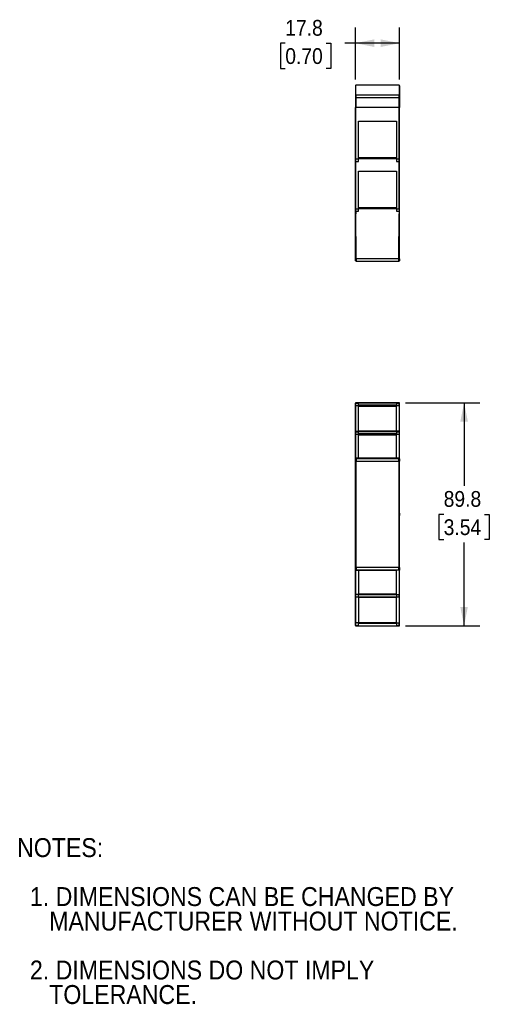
# Model space of a CAD drawing. Header units: millimetres. Extents: x 11 to 559, y 0 to 422.
# Tile 1 of 2: x 11 to 200, y 14 to 411. Entities that reach past the tile are written whole.
import ezdxf

# ---------------------------------------------------------------- set-up
doc = ezdxf.new("R2010")
doc.units = ezdxf.units.MM
doc.header["$LTSCALE"] = 2
doc.linetypes.add('SLD-Solid', pattern=[0])
doc.layers.add('DIMENSIONS', color=140, linetype='SLD-Solid', lineweight=25)
doc.layers.add('TEXT', color=140, linetype='SLD-Solid', lineweight=25)
doc.styles.add('SLDTEXTSTYLE0', font='GOTHIC.TTF', dxfattribs={"width": 0.913})
doc.dimstyles.new('SLDDIMSTYLE0', dxfattribs={"dimtxt": 6.35, "dimasz": 7.62, "dimexe": 0, "dimexo": 0.0625, "dimgap": 1.5875, "dimtad": 0, "dimtih": 1, "dimtoh": 1, "dimdec": 1, "dimrnd": 1e-09, "dimzin": 12, "dimdsep": 46, "dimtxsty": 'SLDTEXTSTYLE0', "dimsah": 1, "dimcen": 0.09, "dimadec": 0, "dimazin": 3, "dimtfac": 1, "dimtdec": 1, "dimtofl": 0, "dimtmove": 0, "dimatfit": 3, "dimfxl": 0, "dimfrac": 2, "dimtolj": 1, "dimtzin": 12, "dimarcsym": 0})

# ---------------------------------------------------------------- blocks, each defined once
blk = doc.blocks.new('SW_NOTE_0_2')
at = {"layer": 'TEXT', "color": 0, "char_height": 7.62, "attachment_point": 1, "style": 'SLDTEXTSTYLE0'}
for s, insert in [('NOTES:', (0, 9.73)), ('  1. DIMENSIONS CAN BE CHANGED BY     ', (0, -9.97)), ('     MANUFACTURER WITHOUT NOTICE.', (0, -19.83)), ('  2. DIMENSIONS DO NOT IMPLY ', (0, -39.53)), ('     TOLERANCE.', (0, -49.39))]:
    blk.add_mtext(s, dxfattribs=dict(at, insert=insert))
blk = doc.blocks.new('_D')
at = {"layer": 'DIMENSIONS'}
for p, q in [((166.38, 256.44), (196.32, 256.44)), ((189.97, 256.44), (189.97, 222.96)), ((181.76, 211.49), (179.82, 211.49)), ((179.82, 211.49), (179.82, 201.41)), ((198.18, 211.49), (200.11, 211.49)), ((200.11, 211.49), (200.11, 201.41)), ((179.82, 201.41), (181.76, 201.41)), ((189.97, 166.64), (189.97, 200.12)), ((200.11, 201.41), (198.18, 201.41)), ((166.38, 166.64), (196.32, 166.64))]:
    blk.add_line(p, q, dxfattribs=at)
for points in [[(189.97, 256.44), (188.44, 248.82), (191.49, 248.82)], [(189.97, 166.64), (191.49, 174.26), (188.44, 174.26)]]:
    blk.add_solid(points, dxfattribs=at)
at = {"layer": 'DIMENSIONS', "char_height": 6.35, "attachment_point": 1, "style": 'SLDTEXTSTYLE0'}
for s, insert in [('89.8', (181.76, 220.89)), ('3.54', (181.76, 209.52))]:
    blk.add_mtext(s, dxfattribs=dict(at, insert=insert))
blk = doc.blocks.new('_D_4')
at = {"layer": 'DIMENSIONS'}
for p, q in [((146.24, 386.52), (146.24, 407.49)), ((164.04, 386.52), (164.04, 407.49)), ((118.03, 401.09), (116.09, 401.09)), ((116.09, 401.09), (116.09, 391.01)), ((134.45, 401.09), (136.38, 401.09)), ((136.38, 401.09), (136.38, 391.01)), ((146.24, 401.14), (141.95, 401.14)), ((164.04, 401.14), (146.24, 401.14)), ((116.09, 391.01), (118.03, 391.01)), ((136.38, 391.01), (134.45, 391.01))]:
    blk.add_line(p, q, dxfattribs=at)
for points in [[(146.24, 401.14), (153.86, 399.62), (153.86, 402.66)], [(164.04, 401.14), (156.42, 402.66), (156.42, 399.62)]]:
    blk.add_solid(points, dxfattribs=at)
at = {"layer": 'DIMENSIONS', "char_height": 6.35, "attachment_point": 1, "style": 'SLDTEXTSTYLE0'}
for s, insert in [('17.8', (118.03, 410.49)), ('0.70', (118.03, 399.12))]:
    blk.add_mtext(s, dxfattribs=dict(at, insert=insert))

msp = doc.modelspace()

# ---------------------------------------------------------------- linework, layer by layer
for p, q in [((146.24, 383.98), (146.24, 379.97)), ((163.84, 384.18), (146.44, 384.18)), ((146.44, 380.16), (146.44, 384.18)), ((163.84, 384.18), (163.84, 380.16)), ((164.04, 383.98), (164.04, 379.97)), ((146.44, 379.18), (146.24, 379.18)), ((146.24, 379.18), (146.24, 375.23)), ((146.44, 380.16), (146.44, 379.18)), ((163.84, 380.16), (146.44, 380.16)), ((163.84, 379.18), (146.44, 379.18)), ((146.44, 379.18), (146.44, 375.23)), ((163.84, 379.18), (163.84, 380.16)), ((164.04, 379.18), (163.84, 379.18)), ((163.84, 375.23), (163.84, 379.18)), ((164.04, 379.18), (164.04, 375.23)), ((146.24, 375.23), (146.44, 375.23)), ((146.44, 375.23), (146.24, 375.23)), ((146.24, 354.57), (146.24, 375.23)), ((163.84, 375.23), (146.44, 375.23)), ((146.44, 354.57), (146.44, 375.23)), ((163.84, 375.23), (164.04, 375.23)), ((163.84, 354.57), (163.84, 375.23)), ((164.04, 375.23), (163.84, 375.23)), ((164.04, 354.57), (164.04, 375.23)), ((147.44, 369.78), (162.84, 369.78)), ((147.44, 354.57), (147.44, 369.78)), ((162.84, 369.78), (162.84, 354.57)), ((146.24, 334.47), (146.24, 353.78)), ((146.44, 354.57), (147.44, 354.57)), ((146.44, 353.58), (146.44, 354.57)), ((146.44, 353.58), (147.44, 353.58)), ((146.44, 334.47), (146.44, 353.58)), ((162.84, 354.98), (147.44, 354.98)), ((147.44, 354.68), (162.84, 354.68)), ((147.44, 353.58), (147.44, 354.57)), ((162.84, 354.57), (163.84, 354.57)), ((162.84, 354.57), (162.84, 353.58)), ((162.84, 353.58), (163.84, 353.58)), ((163.84, 353.58), (163.84, 354.57)), ((163.84, 334.47), (163.84, 353.58)), ((164.04, 334.47), (164.04, 353.78)), ((147.44, 349.68), (162.84, 349.68)), ((147.44, 334.47), (147.44, 349.68)), ((162.84, 349.68), (162.84, 334.47)), ((146.24, 332.48), (146.24, 333.68)), ((146.44, 334.47), (147.44, 334.47)), ((146.44, 333.48), (146.44, 334.47)), ((146.44, 333.48), (147.44, 333.48)), ((146.44, 333.48), (146.44, 332.48)), ((162.84, 334.88), (147.44, 334.88)), ((147.44, 334.58), (162.84, 334.58)), ((147.44, 333.48), (147.44, 334.47)), ((162.84, 334.47), (163.84, 334.47)), ((162.84, 334.47), (162.84, 333.48)), ((162.84, 333.48), (163.84, 333.48)), ((163.84, 334.47), (163.84, 333.48)), ((163.84, 333.48), (163.84, 332.48)), ((164.04, 332.48), (164.04, 333.68)), ((146.33, 314.37), (146.24, 332.48)), ((146.26, 328.98), (146.24, 328.98)), ((146.24, 328.98), (146.24, 327.98)), ((146.53, 314.37), (146.44, 332.48)), ((163.75, 314.37), (163.84, 332.48)), ((163.95, 314.37), (164.04, 332.48)), ((164.04, 328.98), (164.02, 328.98)), ((164.04, 327.98), (164.04, 328.98)), ((146.24, 327.98), (146.26, 327.98)), ((164.02, 327.98), (164.04, 327.98)), ((163.75, 314.37), (146.53, 314.37)), ((146.54, 313.38), (163.74, 313.38)), ((146.24, 256.06), (146.24, 256.24)), ((146.24, 255.26), (146.44, 255.26)), ((146.24, 244.74), (146.24, 255.26)), ((163.84, 256.44), (146.44, 256.44)), ((146.44, 256.26), (146.44, 256.44)), ((146.44, 255.26), (146.44, 256.26)), ((146.44, 256.26), (147.44, 256.26)), ((146.44, 244.94), (146.44, 255.26)), ((146.44, 255.26), (147.44, 255.26)), ((147.44, 256.39), (162.84, 256.39)), ((147.44, 256.26), (147.44, 256.39)), ((147.44, 255.26), (147.44, 256.26)), ((162.84, 255.47), (147.44, 255.47)), ((162.84, 255.34), (147.44, 255.34)), ((147.44, 244.94), (147.44, 255.26)), ((147.44, 255.04), (162.84, 255.04)), ((162.84, 256.39), (162.84, 256.26)), ((162.84, 256.26), (163.84, 256.26)), ((162.84, 256.26), (162.84, 255.26)), ((162.84, 255.26), (163.84, 255.26)), ((162.84, 244.94), (162.84, 255.26)), ((163.84, 256.26), (163.84, 256.44)), ((163.84, 255.26), (163.84, 256.26)), ((163.84, 255.26), (164.04, 255.26)), ((163.84, 255.26), (163.84, 244.94)), ((164.04, 256.06), (164.04, 256.24)), ((164.04, 244.74), (164.04, 255.26)), ((146.24, 244.57), (146.24, 244.74)), ((146.24, 243.77), (146.44, 243.77)), ((146.24, 233.89), (146.24, 243.77)), ((146.44, 244.77), (146.44, 244.94)), ((146.44, 244.94), (147.44, 244.94)), ((146.44, 243.77), (146.44, 244.77)), ((146.44, 244.77), (147.44, 244.77)), ((146.44, 243.77), (147.44, 243.77)), ((146.44, 234.09), (146.44, 243.77)), ((162.84, 244.95), (147.44, 244.95)), ((147.44, 244.9), (162.84, 244.9)), ((147.44, 244.77), (147.44, 244.9)), ((147.44, 243.77), (147.44, 244.77)), ((162.84, 243.97), (147.44, 243.97)), ((162.84, 243.84), (147.44, 243.84)), ((147.44, 234.09), (147.44, 243.77)), ((147.44, 243.54), (162.84, 243.54)), ((163.84, 244.94), (162.84, 244.94)), ((162.84, 244.9), (162.84, 244.77)), ((162.84, 244.77), (163.84, 244.77)), ((162.84, 244.77), (162.84, 243.77)), ((162.84, 234.09), (162.84, 243.77)), ((162.84, 243.77), (163.84, 243.77)), ((163.84, 244.77), (163.84, 244.94)), ((163.84, 244.77), (163.84, 243.77)), ((163.84, 243.77), (164.04, 243.77)), ((163.84, 243.77), (163.84, 234.09)), ((164.04, 244.57), (164.04, 244.74)), ((164.04, 233.89), (164.04, 243.77)), ((146.24, 233.88), (146.24, 233.89)), ((146.24, 189.2), (146.24, 233.88)), ((146.33, 233.72), (146.24, 233.88)), ((146.44, 234.09), (146.44, 234.08)), ((147.44, 234.09), (146.44, 234.09)), ((146.53, 233.92), (146.44, 234.08)), ((163.75, 233.92), (146.53, 233.92)), ((162.84, 234.1), (147.44, 234.1)), ((163.84, 234.09), (162.84, 234.09)), ((163.75, 233.92), (163.84, 234.08)), ((163.84, 234.09), (163.84, 234.08)), ((163.95, 233.72), (164.04, 233.88)), ((164.04, 233.88), (164.04, 233.89)), ((164.04, 189.2), (164.04, 233.88)), ((146.34, 190.15), (146.34, 232.92)), ((146.54, 232.92), (163.74, 232.92)), ((146.54, 190.15), (146.54, 232.92)), ((163.74, 232.92), (163.74, 190.15)), ((163.94, 190.15), (163.94, 232.92)), ((146.26, 212.04), (146.24, 212.04)), ((146.24, 212.04), (146.24, 211.04)), ((146.24, 211.04), (146.26, 211.04)), ((164.04, 212.04), (164.02, 212.04)), ((164.02, 211.04), (164.04, 211.04)), ((164.04, 211.04), (164.04, 212.04)), ((146.24, 189.2), (146.33, 189.35)), ((146.24, 189.19), (146.24, 189.2)), ((146.24, 179.3), (146.24, 189.19)), ((146.44, 189), (146.53, 189.15)), ((146.44, 188.99), (146.44, 189)), ((146.44, 188.99), (147.44, 188.99)), ((146.44, 179.3), (146.44, 188.99)), ((146.53, 189.15), (163.75, 189.15)), ((163.74, 190.15), (146.54, 190.15)), ((147.44, 188.99), (147.44, 179.3)), ((162.84, 188.98), (147.44, 188.98)), ((163.84, 188.99), (162.84, 188.99)), ((162.84, 179.3), (162.84, 188.99)), ((163.75, 189.15), (163.84, 189)), ((163.84, 189), (163.84, 188.99)), ((163.84, 188.99), (163.84, 179.3)), ((164.04, 189.2), (163.95, 189.35)), ((164.04, 189.19), (164.04, 189.2)), ((164.04, 179.3), (164.04, 189.19)), ((146.44, 179.3), (146.24, 179.3)), ((146.24, 178.34), (146.24, 178.5)), ((146.24, 167.82), (146.24, 178.34)), ((146.44, 178.3), (146.44, 179.3)), ((147.44, 179.3), (146.44, 179.3)), ((147.44, 179.53), (162.84, 179.53)), ((147.44, 178.3), (147.44, 179.3)), ((162.84, 179.23), (147.44, 179.23)), ((162.84, 179.11), (147.44, 179.11)), ((162.84, 179.3), (163.84, 179.3)), ((162.84, 179.3), (162.84, 178.3)), ((163.84, 178.3), (163.84, 179.3)), ((163.84, 179.3), (164.04, 179.3)), ((164.04, 178.34), (164.04, 178.5)), ((164.04, 167.82), (164.04, 178.34)), ((146.44, 178.3), (147.44, 178.3)), ((146.44, 178.14), (146.44, 178.3)), ((147.44, 178.14), (146.44, 178.14)), ((146.44, 167.82), (146.44, 178.14)), ((147.44, 178.3), (147.44, 178.17)), ((147.44, 178.17), (162.84, 178.17)), ((147.44, 178.14), (147.44, 167.82)), ((162.84, 178.13), (147.44, 178.13)), ((162.84, 178.3), (163.84, 178.3)), ((162.84, 178.17), (162.84, 178.3)), ((163.84, 178.14), (162.84, 178.14)), ((162.84, 167.82), (162.84, 178.14)), ((163.84, 178.3), (163.84, 178.14)), ((163.84, 178.14), (163.84, 167.82)), ((146.24, 167.82), (146.44, 167.82)), ((146.24, 166.84), (146.24, 167.02)), ((146.44, 166.82), (146.44, 167.82)), ((147.44, 167.82), (146.44, 167.82)), ((146.44, 166.82), (147.44, 166.82)), ((146.44, 166.64), (146.44, 166.82)), ((146.44, 166.64), (163.84, 166.64)), ((147.44, 168.03), (162.84, 168.03)), ((147.44, 166.82), (147.44, 167.82)), ((147.44, 167.73), (162.84, 167.73)), ((162.84, 167.61), (147.44, 167.61)), ((147.44, 166.82), (147.44, 166.68)), ((147.44, 166.68), (162.84, 166.68)), ((162.84, 167.82), (163.84, 167.82)), ((162.84, 167.82), (162.84, 166.82)), ((162.84, 166.82), (163.84, 166.82)), ((162.84, 166.68), (162.84, 166.82)), ((163.84, 166.82), (163.84, 167.82)), ((163.84, 167.82), (164.04, 167.82)), ((163.84, 166.82), (163.84, 166.64)), ((164.04, 166.84), (164.04, 167.02))]:
    msp.add_line(p, q)
for centre, radius, start, end in [((146.44, 383.98), 0.2, 90, 180), ((163.84, 383.98), 0.2, 360, 90), ((146.44, 379.97), 0.198, 89.5648, 179.5582), ((163.84, 379.97), 0.198, 0.4418, 90.4352), ((146.39, 360.3), 5.73, 268.5004, 270.4996), ((146.44, 353.78), 0.2, 180, 270), ((163.89, 360.3), 5.73, 269.5004, 271.4996), ((163.84, 353.78), 0.2, 270, 0), ((146.39, 340.22), 5.74, 268.5031, 270.498), ((146.44, 333.68), 0.2, 180, 270), ((163.89, 340.22), 5.74, 269.502, 271.4969), ((163.84, 333.68), 0.2, 270, 0), ((146.44, 256.24), 0.2, 90, 180), ((146.44, 256.06), 0.2, 89.9996, 179.9983), ((163.84, 256.24), 0.2, 0, 90), ((163.84, 256.06), 0.2, 0.0017, 90.0004), ((146.44, 244.57), 0.2, 89.9985, 179.9993), ((163.84, 244.57), 0.2, 0.0007, 90.0015), ((146.44, 178.5), 0.2, 180.0007, 270.0015), ((163.84, 178.5), 0.2, 269.9985, 359.9993), ((146.44, 167.02), 0.2, 180.0017, 270.0004), ((146.44, 166.84), 0.2, 180, 270), ((163.84, 167.02), 0.2, 269.9996, 359.9983), ((163.84, 166.84), 0.2, 270, 0)]:
    msp.add_arc(centre, radius, start, end)
for centre, major_axis, ratio, start_param, end_param in [((146.44, 244.74), (0.2, 0), 0.991311, 1.570796, 3.141593), ((163.84, 244.74), (0.2, 0), 0.991311, 0, 1.570796), ((146.44, 233.89), (0.2, 0), 0.991311, 1.570796, 3.141593), ((163.84, 233.89), (0.2, 0), 0.991311, 0, 1.570796), ((146.26, 211.54), (0, 0.5), 0.005236, 3.141593, 6.283185), ((164.02, 211.54), (0, 0.5), 0.005236, 0, 1.570796), ((164.02, 211.54), (0, 0.5), 0.005236, 1.570796, 3.141593), ((146.44, 189.19), (0.2, 0), 0.991311, 3.141593, 4.712389), ((163.84, 189.19), (0.2, 0), 0.991311, 4.712389, 6.283185), ((146.44, 178.34), (0.2, 0), 0.991311, 3.141593, 4.712389), ((163.84, 178.34), (0.2, 0), 0.991311, 4.712389, 6.283185)]:
    msp.add_ellipse(centre, major_axis=major_axis, ratio=ratio, start_param=start_param, end_param=end_param)
for points, knots in [([(146.24, 379.97), (146.24, 379.93), (146.24, 379.84), (146.24, 379.55), (146.24, 379.37), (146.24, 379.18)], [0, 0, 0, 0, 0.5, 0.5, 1, 1, 1, 1]), ([(164.04, 379.97), (164.04, 379.96), (164.04, 379.95), (164.04, 379.92), (164.04, 379.87), (164.04, 379.8), (164.04, 379.7), (164.04, 379.58), (164.04, 379.45), (164.04, 379.31), (164.04, 379.22), (164.04, 379.18)], [0, 0, 0, 0, 0.080832, 0.161249, 0.242284, 0.370948, 0.500077, 0.628741, 0.75787, 0.878821, 1, 1, 1, 1]), ([(146.24, 353.78), (146.24, 353.78), (146.24, 353.78), (146.24, 353.79), (146.24, 353.81), (146.24, 353.84), (146.24, 353.9), (146.24, 354.01), (146.24, 354.13), (146.24, 354.27), (146.24, 354.42), (146.24, 354.52), (146.24, 354.57)], [0, 0, 0, 0, 0.060268, 0.120055, 0.179895, 0.24032, 0.370009, 0.500128, 0.629817, 0.759937, 0.879864, 1, 1, 1, 1]), ([(164.04, 353.78), (164.04, 353.78), (164.04, 353.86), (164.04, 354.16), (164.04, 354.36), (164.04, 354.57)], [0, 0, 0, 0, 0.5, 0.5, 1, 1, 1, 1]), ([(146.24, 333.68), (146.24, 333.68), (146.24, 333.68), (146.24, 333.69), (146.24, 333.71), (146.24, 333.74), (146.24, 333.8), (146.24, 333.91), (146.24, 334.03), (146.24, 334.17), (146.24, 334.32), (146.24, 334.42), (146.24, 334.47)], [0, 0, 0, 0, 0.060268, 0.120055, 0.179895, 0.24032, 0.370009, 0.500128, 0.629817, 0.759937, 0.879864, 1, 1, 1, 1]), ([(164.04, 333.68), (164.04, 333.68), (164.04, 333.76), (164.04, 334.06), (164.04, 334.26), (164.04, 334.47)], [0, 0, 0, 0, 0.5, 0.5, 1, 1, 1, 1]), ([(146.44, 332.48), (146.39, 332.48), (146.34, 332.48), (146.26, 332.48), (146.24, 332.48), (146.24, 332.48)], [0, 0, 0, 0, 0.5, 0.5, 1, 1, 1, 1]), ([(164.04, 332.48), (164.04, 332.48), (164.02, 332.48), (163.94, 332.48), (163.89, 332.48), (163.84, 332.48)], [0, 0, 0, 0, 0.5, 0.5, 1, 1, 1, 1]), ([(146.33, 314.37), (146.33, 314.37), (146.36, 314.37), (146.43, 314.37), (146.48, 314.37), (146.53, 314.37)], [0, 0, 0, 0, 0.5, 0.5, 1, 1, 1, 1]), ([(146.34, 313.58), (146.34, 313.58), (146.34, 313.58), (146.34, 313.59), (146.34, 313.61), (146.34, 313.64), (146.34, 313.7), (146.34, 313.81), (146.34, 313.93), (146.34, 314.07), (146.34, 314.22), (146.34, 314.32), (146.33, 314.37)], [0, 0, 0, 0, 0.060267, 0.120054, 0.179894, 0.240318, 0.370007, 0.500126, 0.629815, 0.759936, 0.879863, 1, 1, 1, 1]), ([(146.54, 313.38), (146.49, 313.38), (146.43, 313.4), (146.36, 313.47), (146.34, 313.53), (146.34, 313.58)], [0, 0, 0, 0, 0.5, 0.5, 1, 1, 1, 1]), ([(146.53, 314.37), (146.53, 314.34), (146.54, 314.27), (146.54, 314.17), (146.54, 314.07), (146.54, 313.98), (146.54, 313.9), (146.54, 313.82), (146.54, 313.75), (146.54, 313.68), (146.54, 313.63), (146.54, 313.57), (146.54, 313.53), (146.54, 313.49), (146.54, 313.46), (146.54, 313.43), (146.54, 313.41), (146.54, 313.4), (146.54, 313.39), (146.54, 313.38), (146.54, 313.38), (146.54, 313.38)], [0, 0, 0, 0, 0.066047, 0.130603, 0.193669, 0.255245, 0.315331, 0.373926, 0.431031, 0.486645, 0.540768, 0.593401, 0.644543, 0.694194, 0.742354, 0.789022, 0.8342, 0.877887, 0.920083, 0.960787, 1, 1, 1, 1]), ([(163.74, 313.38), (163.74, 313.38), (163.74, 313.38), (163.74, 313.4), (163.74, 313.43), (163.74, 313.47), (163.74, 313.52), (163.74, 313.6), (163.74, 313.69), (163.74, 313.8), (163.74, 313.92), (163.74, 314.06), (163.74, 314.21), (163.74, 314.32), (163.75, 314.37)], [0, 0, 0, 0, 0.062789, 0.129316, 0.19958, 0.27358, 0.351315, 0.432785, 0.51799, 0.606928, 0.699599, 0.796002, 0.896136, 1, 1, 1, 1]), ([(163.94, 313.58), (163.94, 313.53), (163.92, 313.47), (163.85, 313.4), (163.79, 313.38), (163.74, 313.38)], [0, 0, 0, 0, 0.5, 0.5, 1, 1, 1, 1]), ([(163.75, 314.37), (163.8, 314.37), (163.85, 314.37), (163.92, 314.37), (163.95, 314.37), (163.95, 314.37)], [0, 0, 0, 0, 0.5, 0.5, 1, 1, 1, 1]), ([(163.95, 314.37), (163.95, 314.34), (163.94, 314.28), (163.94, 314.2), (163.94, 314.12), (163.94, 314.06), (163.94, 314), (163.94, 313.95), (163.94, 313.91), (163.94, 313.88), (163.94, 313.85), (163.94, 313.83), (163.94, 313.82), (163.94, 313.78), (163.94, 313.71), (163.94, 313.63), (163.94, 313.59), (163.94, 313.58), (163.94, 313.58)], [0, 0, 0, 0, 0.073406, 0.141112, 0.203076, 0.259252, 0.309618, 0.354174, 0.392932, 0.425914, 0.453137, 0.474612, 0.490343, 0.500327, 0.625105, 0.750159, 0.875162, 1, 1, 1, 1]), ([(146.24, 255.26), (146.24, 255.28), (146.24, 255.33), (146.24, 255.41), (146.24, 255.48), (146.24, 255.58), (146.24, 255.7), (146.24, 255.82), (146.24, 255.93), (146.24, 256), (146.24, 256.05), (146.24, 256.05), (146.24, 256.06)], [0, 0, 0, 0, 0.060268, 0.120055, 0.179895, 0.24032, 0.370009, 0.500128, 0.629817, 0.759937, 0.879864, 1, 1, 1, 1]), ([(164.04, 255.26), (164.04, 255.47), (164.04, 255.67), (164.04, 255.97), (164.04, 256.05), (164.04, 256.06)], [0, 0, 0, 0, 0.5, 0.5, 1, 1, 1, 1]), ([(146.24, 243.77), (146.24, 243.8), (146.24, 243.85), (146.24, 243.92), (146.24, 243.99), (146.24, 244.09), (146.24, 244.21), (146.24, 244.34), (146.24, 244.44), (146.24, 244.51), (146.24, 244.56), (146.24, 244.57), (146.24, 244.57)], [0, 0, 0, 0, 0.060268, 0.120055, 0.179895, 0.24032, 0.370009, 0.500128, 0.629817, 0.759937, 0.879864, 1, 1, 1, 1]), ([(164.04, 243.77), (164.04, 243.98), (164.04, 244.18), (164.04, 244.48), (164.04, 244.57), (164.04, 244.57)], [0, 0, 0, 0, 0.5, 0.5, 1, 1, 1, 1]), ([(146.44, 234.08), (146.39, 234.08), (146.34, 234.06), (146.26, 233.98), (146.24, 233.93), (146.24, 233.88)], [0, 0, 0, 0, 0.5, 0.5, 1, 1, 1, 1]), ([(146.33, 233.72), (146.33, 233.77), (146.36, 233.82), (146.43, 233.9), (146.48, 233.92), (146.53, 233.92)], [0, 0, 0, 0, 0.5, 0.5, 1, 1, 1, 1]), ([(146.53, 233.92), (146.53, 233.92), (146.54, 233.92), (146.54, 233.9), (146.54, 233.87), (146.54, 233.84), (146.54, 233.8), (146.54, 233.75), (146.54, 233.7), (146.54, 233.64), (146.54, 233.58), (146.54, 233.51), (146.54, 233.45), (146.54, 233.38), (146.54, 233.31), (146.54, 233.24), (146.54, 233.18), (146.54, 233.11), (146.54, 233.05), (146.54, 232.98), (146.54, 232.94), (146.54, 232.92)], [0, 0, 0, 0, 0.066047, 0.130603, 0.193669, 0.255245, 0.315331, 0.373926, 0.431031, 0.486645, 0.540768, 0.593401, 0.644543, 0.694194, 0.742354, 0.789022, 0.8342, 0.877887, 0.920083, 0.960787, 1, 1, 1, 1]), ([(163.74, 232.92), (163.74, 232.95), (163.74, 233.02), (163.74, 233.12), (163.74, 233.23), (163.74, 233.34), (163.74, 233.44), (163.74, 233.55), (163.74, 233.65), (163.74, 233.74), (163.74, 233.81), (163.74, 233.87), (163.74, 233.91), (163.74, 233.92), (163.75, 233.92)], [0, 0, 0, 0, 0.062789, 0.129316, 0.19958, 0.27358, 0.351315, 0.432785, 0.51799, 0.606928, 0.699599, 0.796002, 0.896136, 1, 1, 1, 1]), ([(163.75, 233.92), (163.8, 233.92), (163.85, 233.9), (163.92, 233.82), (163.95, 233.77), (163.95, 233.72)], [0, 0, 0, 0, 0.5, 0.5, 1, 1, 1, 1]), ([(164.04, 233.88), (164.04, 233.93), (164.02, 233.98), (163.94, 234.06), (163.89, 234.08), (163.84, 234.08)], [0, 0, 0, 0, 0.5, 0.5, 1, 1, 1, 1]), ([(146.34, 232.92), (146.34, 232.95), (146.34, 233), (146.34, 233.07), (146.34, 233.14), (146.34, 233.24), (146.34, 233.36), (146.34, 233.49), (146.34, 233.59), (146.34, 233.66), (146.34, 233.71), (146.34, 233.72), (146.33, 233.72)], [0, 0, 0, 0, 0.060267, 0.120054, 0.179894, 0.240318, 0.370007, 0.500126, 0.629815, 0.759936, 0.879863, 1, 1, 1, 1]), ([(146.54, 232.92), (146.49, 232.92), (146.43, 232.92), (146.36, 232.92), (146.34, 232.92), (146.34, 232.92)], [0, 0, 0, 0, 0.5, 0.5, 1, 1, 1, 1]), ([(163.94, 232.92), (163.94, 232.92), (163.92, 232.92), (163.85, 232.92), (163.79, 232.92), (163.74, 232.92)], [0, 0, 0, 0, 0.5, 0.5, 1, 1, 1, 1]), ([(163.95, 233.72), (163.95, 233.72), (163.94, 233.72), (163.94, 233.7), (163.94, 233.68), (163.94, 233.65), (163.94, 233.63), (163.94, 233.6), (163.94, 233.57), (163.94, 233.55), (163.94, 233.53), (163.94, 233.51), (163.94, 233.49), (163.94, 233.45), (163.94, 233.37), (163.94, 233.23), (163.94, 233.08), (163.94, 232.97), (163.94, 232.92)], [0, 0, 0, 0, 0.073406, 0.141112, 0.203076, 0.259252, 0.309618, 0.354174, 0.392932, 0.425914, 0.453137, 0.474612, 0.490343, 0.500327, 0.625105, 0.750159, 0.875162, 1, 1, 1, 1]), ([(146.44, 189), (146.39, 189), (146.34, 189.02), (146.26, 189.09), (146.24, 189.14), (146.24, 189.2)], [0, 0, 0, 0, 0.5, 0.5, 1, 1, 1, 1]), ([(146.33, 189.35), (146.33, 189.35), (146.34, 189.36), (146.34, 189.37), (146.34, 189.39), (146.34, 189.42), (146.34, 189.48), (146.34, 189.59), (146.34, 189.71), (146.34, 189.85), (146.34, 190), (146.34, 190.1), (146.34, 190.15)], [0, 0, 0, 0, 0.060268, 0.120056, 0.179896, 0.240321, 0.370011, 0.50013, 0.629819, 0.759939, 0.879864, 1, 1, 1, 1]), ([(146.53, 189.15), (146.48, 189.15), (146.43, 189.18), (146.36, 189.25), (146.33, 189.3), (146.33, 189.35)], [0, 0, 0, 0, 0.5, 0.5, 1, 1, 1, 1]), ([(146.34, 190.15), (146.34, 190.15), (146.36, 190.15), (146.43, 190.15), (146.49, 190.15), (146.54, 190.15)], [0, 0, 0, 0, 0.5, 0.5, 1, 1, 1, 1]), ([(146.54, 190.15), (146.54, 190.12), (146.54, 190.05), (146.54, 189.95), (146.54, 189.84), (146.54, 189.74), (146.54, 189.63), (146.54, 189.52), (146.54, 189.43), (146.54, 189.34), (146.54, 189.26), (146.54, 189.2), (146.54, 189.16), (146.53, 189.16), (146.53, 189.15)], [0, 0, 0, 0, 0.062789, 0.129316, 0.19958, 0.27358, 0.351315, 0.432785, 0.51799, 0.606928, 0.699599, 0.796002, 0.896136, 1, 1, 1, 1]), ([(163.74, 190.15), (163.79, 190.15), (163.85, 190.15), (163.92, 190.15), (163.94, 190.15), (163.94, 190.15)], [0, 0, 0, 0, 0.5, 0.5, 1, 1, 1, 1]), ([(163.75, 189.15), (163.74, 189.16), (163.74, 189.16), (163.74, 189.17), (163.74, 189.2), (163.74, 189.23), (163.74, 189.28), (163.74, 189.32), (163.74, 189.38), (163.74, 189.43), (163.74, 189.49), (163.74, 189.56), (163.74, 189.63), (163.74, 189.69), (163.74, 189.76), (163.74, 189.83), (163.74, 189.9), (163.74, 189.96), (163.74, 190.03), (163.74, 190.09), (163.74, 190.13), (163.74, 190.15)], [0, 0, 0, 0, 0.066047, 0.130603, 0.193669, 0.255245, 0.315331, 0.373926, 0.431031, 0.486645, 0.540768, 0.593401, 0.644543, 0.694194, 0.742354, 0.789022, 0.8342, 0.877887, 0.920083, 0.960787, 1, 1, 1, 1]), ([(163.95, 189.35), (163.95, 189.3), (163.92, 189.25), (163.85, 189.18), (163.8, 189.15), (163.75, 189.15)], [0, 0, 0, 0, 0.5, 0.5, 1, 1, 1, 1]), ([(164.04, 189.2), (164.04, 189.14), (164.02, 189.09), (163.94, 189.02), (163.89, 189), (163.84, 189)], [0, 0, 0, 0, 0.5, 0.5, 1, 1, 1, 1]), ([(163.94, 190.15), (163.94, 190.13), (163.94, 190.08), (163.94, 190), (163.94, 189.93), (163.94, 189.85), (163.94, 189.73), (163.94, 189.59), (163.94, 189.41), (163.94, 189.38), (163.95, 189.35)], [0, 0, 0, 0, 0.060298, 0.120574, 0.180894, 0.241282, 0.330312, 0.502031, 0.648513, 1, 1, 1, 1]), ([(146.24, 178.5), (146.24, 178.5), (146.24, 178.51), (146.24, 178.52), (146.24, 178.54), (146.24, 178.57), (146.24, 178.63), (146.24, 178.74), (146.24, 178.86), (146.24, 179), (146.24, 179.15), (146.24, 179.25), (146.24, 179.3)], [0, 0, 0, 0, 0.060268, 0.120055, 0.179895, 0.24032, 0.370009, 0.500128, 0.629817, 0.759937, 0.879864, 1, 1, 1, 1]), ([(164.04, 178.5), (164.04, 178.51), (164.04, 178.59), (164.04, 178.89), (164.04, 179.09), (164.04, 179.3)], [0, 0, 0, 0, 0.5, 0.5, 1, 1, 1, 1]), ([(146.24, 167.02), (146.24, 167.02), (146.24, 167.02), (146.24, 167.03), (146.24, 167.05), (146.24, 167.08), (146.24, 167.15), (146.24, 167.25), (146.24, 167.38), (146.24, 167.52), (146.24, 167.67), (146.24, 167.77), (146.24, 167.82)], [0, 0, 0, 0, 0.060268, 0.120055, 0.179895, 0.24032, 0.370009, 0.500128, 0.629817, 0.759937, 0.879864, 1, 1, 1, 1]), ([(164.04, 167.02), (164.04, 167.02), (164.04, 167.1), (164.04, 167.4), (164.04, 167.61), (164.04, 167.82)], [0, 0, 0, 0, 0.5, 0.5, 1, 1, 1, 1])]:
    msp.add_open_spline(points, degree=3, knots=knots)

# ---------------------------------------------------------------- block references
at = {"layer": 'TEXT'}
msp.add_blockref('SW_NOTE_0_2', (10.14, 71.47), dxfattribs=at)

# ---------------------------------------------------------------- dimensions: what is measured, and where the dimension line sits
at = {"layer": 'DIMENSIONS'}
dim = msp.add_linear_dim(base=(164.04, 401.14), p1=(146.24, 383.98), p2=(164.04, 383.98), dimstyle='SLDDIMSTYLE0', dxfattribs=at)
dim.commit()
dim.dimension.update_dxf_attribs({"geometry": '_D_4', "text_midpoint": (126.24, 401.14), "dimtype": 160})
dim = msp.add_linear_dim(base=(189.97, 166.64), p1=(163.84, 256.44), p2=(163.84, 166.64), angle=90, dimstyle='SLDDIMSTYLE0', dxfattribs=at)
dim.commit()
dim.dimension.update_dxf_attribs({"geometry": '_D', "text_midpoint": (189.97, 211.54), "dimtype": 160})

doc.saveas('drawing.dxf')
